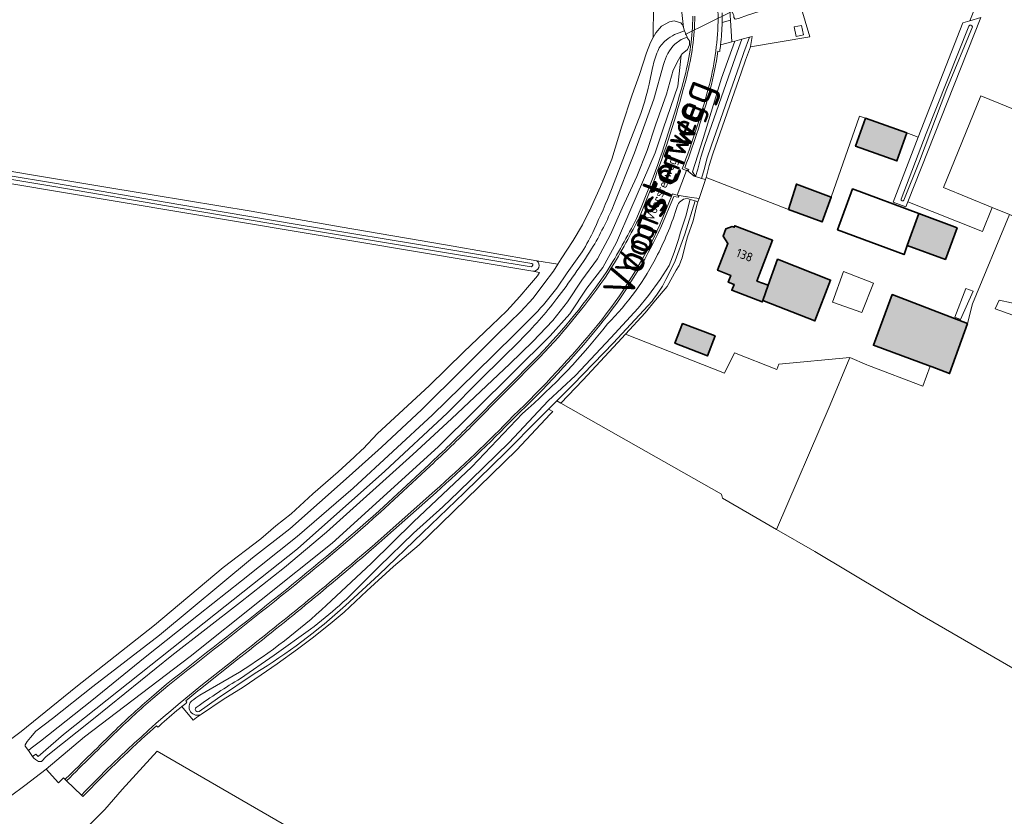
# Model space of a CAD drawing. Header units: metres. Extents: x 200031 to 204075, y 460125 to 464703.
# Tile 33 of 178: x 201567 to 201766, y 461994 to 462155. Entities that reach past the tile are written whole.
import ezdxf
from ezdxf.enums import TextEntityAlignment as Align

# ---------------------------------------------------------------- set-up
doc = ezdxf.new("R2010")
doc.units = ezdxf.units.M
doc.header["$LTSCALE"] = 2
for name, color, linetype, lineweight in [('B-WE-GR-GRAS-GV', 253, 'Continuous', 13), ('B-WE-KW-KUNSTWERK_DUIKER-G', 253, 'Continuous', 18), ('B-WE-OG-BEBOUWING-GV', 253, 'Continuous', 35), ('B-WE-OG-BEBOUWING-T18', 253, 'Continuous', 18), ('B-WE-OG-BEBOUWING_LAGE TRAFO-GV', 253, 'Continuous', 18), ('B-WE-OG-BEBOUWING_LOODS-GV', 253, 'Continuous', 35), ('B-WE-OG-BEBOUWING_LUIFEL-GV', 253, 'Continuous', 18), ('B-WE-OG-TERREIN_CULTUURSCHEIDING-GV', 253, 'Continuous', 18), ('B-WE-OG-TERREIN_ERF-GV', 253, 'Continuous', 18), ('B-WE-OG-TOPOGRAFIE-T18', 250, 'Continuous', 18), ('B-WE-OG-TOPOGRAFIE-T25_2000', 250, 'Continuous', 18), ('B-WE-OG-TOPOGRAFIE-T25_2500', 250, 'Continuous', 18), ('B-WE-OG-WATER_GREPPEL-GV', 253, 'Continuous', 18), ('B-WE-OG-WATER_SLOOT-GV', 253, 'Continuous', 18), ('B-WE-VH-ONVERHARD-GV', 253, 'Continuous', 18), ('B-WE-VH-VERHARDING_ASFALT-GV', 253, 'Continuous', 18), ('B-WE-VH-VERHARDING_BETON-A', 254, 'Continuous', 25), ('B-WE-VH-VERHARDING_BETONSTRAATSTEEN-GV', 253, 'Continuous', 18), ('B-WE-VH-VERHARDING_GRASBETONSTEEN-GV', 253, 'Continuous', 18), ('B-WE-VH-VERHARDING_HALFVERHARDING-GV', 253, 'Continuous', 18)]:
    doc.layers.add(name, color=color, linetype=linetype, lineweight=lineweight)
doc.styles.add('NLCS-ISO-M1000-T18', font='NLCS-ISO.ttf', dxfattribs={"height": 1.8})
doc.styles.add('NLCS-ISO-M2000-T25', font='NLCS-ISO.ttf', dxfattribs={"height": 5})
doc.styles.add('NLCS-ISO-M2500-T25', font='NLCS-ISO.ttf', dxfattribs={"height": 6.25})

msp = doc.modelspace()

# ---------------------------------------------------------------- hatches: boundary and pattern name
at = {"layer": 'B-WE-VH-VERHARDING_BETON-A'}
h = msp.add_hatch(color=256, dxfattribs=at)
h.dxf.hatch_style = 1
h.paths.add_polyline_path([(201746.252, 462131.968), (201737.874, 462134.94), (201735.864, 462129.275), (201744.242, 462126.303)])
h = msp.add_hatch(color=256, dxfattribs=at)
h.dxf.hatch_style = 1
h.paths.add_polyline_path([(201722.333, 462116.507), (201729.116, 462113.987), (201730.955, 462119.014), (201723.896, 462121.636)])
h = msp.add_hatch(color=256, dxfattribs=at)
h.dxf.hatch_style = 1
h.paths.add_polyline_path([(201756.43, 462112.803), (201748.676, 462115.674), (201746.329, 462109.17), (201754.053, 462106.382)])
h = msp.add_hatch(color=256, dxfattribs=at)
h.dxf.hatch_style = 1
h.paths.add_polyline_path([(201715.917, 462101.969), (201719.102, 462110.25), (201711.433, 462113.2), (201711.319, 462112.904), (201710.908, 462113.033), (201709.62, 462112.601), (201709.076, 462111.107), (201710.046, 462109.597), (201707.962, 462104.18), (201710.624, 462103.156), (201710.112, 462101.77), (201711.292, 462101.315), (201710.822, 462100.152), (201717.003, 462097.791), (201717.104, 462098.09), (201718.208, 462101.159)])
h = msp.add_hatch(color=256, dxfattribs=at)
h.dxf.hatch_style = 1
h.paths.add_polyline_path([(201718.208, 462101.159), (201717.104, 462098.09), (201727.642, 462093.933), (201730.81, 462102.198), (201720.1, 462106.423)])
h = msp.add_hatch(color=256, dxfattribs=at)
h.dxf.hatch_style = 1
h.paths.add_polyline_path([(201758.514, 462093.4), (201743.314, 462099.264), (201739.489, 462089.025), (201750.943, 462084.822), (201751.369, 462084.666), (201754.882, 462083.304)])
h = msp.add_hatch(color=256, dxfattribs=at)
h.dxf.hatch_style = 1
h.paths.add_polyline_path([(201700.872, 462093.453), (201699.316, 462089.421), (201705.913, 462086.874), (201707.469, 462090.906)])

# ---------------------------------------------------------------- linework, layer by layer
at = {"layer": 'B-WE-GR-GRAS-GV', "flags": 128}
for points in [[(201785.306, 462166.892), (201762.024, 462160.175), (201760.795, 462159.939), (201760.546, 462159.152), (201759.636, 462156.327), (201759.001, 462154.677), (201761.216, 462155.313), (201746.445, 462118.057), (201761.556, 462112.066), (201763.514, 462116.886), (201753.636, 462120.936), (201761.203, 462139.488), (201817.087, 462116.691)], [(201543.866, 462127.798), (201569.158, 462123.518), (201593.96, 462119.375), (201613.588, 462116.161), (201631.633, 462113.011), (201652.901, 462109.354), (201671.427, 462106.119), (201675.622, 462105.416), (201676.324, 462106.538), (201678.717, 462110.192), (201680.666, 462113.397), (201682.407, 462116.945), (201684.283, 462121.148), (201686.566, 462126.692), (201688.605, 462133.337), (201690.68, 462139.672), (201692.178, 462143.804), (201693.572, 462148.176), (201694.39, 462150.277), (201694.956, 462151.308), (201695.083, 462164.271)], [(201724.246, 462159.833), (201723.035, 462159.597), (201720.493, 462158.866), (201718.433, 462157.895), (201716.375, 462156.581), (201714.005, 462155.782), (201712.219, 462155.122), (201711.497, 462155.016), (201711.221, 462155.324), (201711.258, 462155.748), (201711.22, 462155.737), (201711.092, 462156.015), (201710.564, 462157.166), (201710.353, 462157.625), (201710.56, 462154.766), (201710.876, 462150.41), (201711.443, 462150.562), (201712.9, 462150.951), (201714.412, 462151.355), (201714.959, 462151.501), (201714.644, 462149.448), (201714.636, 462149.426), (201726.645, 462151.418), (201724.733, 462157.774)], [(201737.874, 462134.94), (201746.252, 462131.968), (201748.539, 462131.089), (201757.55, 462154.26), (201759.001, 462154.677), (201759.636, 462156.327), (201760.546, 462159.152), (201760.795, 462159.939), (201760.078, 462159.801)], [(201724.733, 462157.774), (201726.645, 462151.418), (201714.636, 462149.426), (201713.603, 462146.672), (201712.794, 462144.359), (201706.994, 462127.749), (201706.23, 462125.4), (201705.643, 462122.993), (201722.333, 462116.507), (201723.896, 462121.636), (201730.955, 462119.014), (201736.658, 462135.364), (201737.874, 462134.94)], [(201564.956, 461997.798), (201567.795, 461999.967), (201572.117, 462003.27), (201579.865, 462009.808), (201601.238, 462026.08), (201629.966, 462048.965), (201651.425, 462068.472), (201674.092, 462090.897), (201678.097, 462095.402), (201681.537, 462100.563), (201684.74, 462104.751), (201687.521, 462109.807), (201690.438, 462116.54), (201695.354, 462127.922), (201697.047, 462133), (201699.932, 462141.473), (201700.609, 462147.7), (201700.042, 462146.79), (201698.949, 462144.654), (201697.626, 462139.8), (201695.413, 462133.568), (201693.713, 462128.438), (201691.634, 462123.169), (201688.632, 462116.728), (201686.313, 462111.423), (201683.648, 462106.53), (201680.535, 462102.186), (201677.594, 462097.808), (201674.65, 462094.015), (201670.608, 462089.805), (201665.955, 462085.23), (201654.123, 462074.109), (201646.313, 462066.908), (201628.832, 462051.17), (201620.343, 462044.08), (201611.481, 462037.023), (201597.567, 462026.241), (201581.714, 462013.46), (201572.152, 462005.848), (201571.193, 462004.813), (201570.609, 462004.777), (201569.988, 462005.221), (201569.643, 462005.461), (201569.396, 462005.808), (201568.537, 462007.02), (201567.915, 462007.896), (201567.88, 462008.171), (201568.29, 462008.86), (201568.975, 462009.654), (201570.063, 462010.941), (201573.431, 462013.487), (201581.557, 462019.947), (201595.034, 462030.347), (201613.856, 462046.028), (201621.4, 462051.867), (201633.465, 462062.537), (201639.977, 462068.372), (201648.168, 462076.036), (201656.391, 462084.216), (201663.45, 462091.257), (201668.178, 462095.883), (201670.644, 462098.574), (201672.8, 462101.47), (201674.751, 462104.022), (201675.622, 462105.416), (201671.427, 462106.119)], [(201562.655, 462007.567), (201567.113, 462010.851), (201578.119, 462019.866), (201594.029, 462032.372), (201607.948, 462044.081), (201615.595, 462049.886), (201618.612, 462052.51), (201621.698, 462054.894), (201626.085, 462058.934), (201631.192, 462063.423), (201634.448, 462066.392), (201636.025, 462067.842), (201636.26, 462068.095), (201639.142, 462071.189), (201649.629, 462080.822), (201656.62, 462087.656), (201662.205, 462093.007), (201665.324, 462096.01), (201667.961, 462098.908), (201669.913, 462101.15), (201671.556, 462103.082), (201671.96, 462103.772), (201670.6, 462104), (201457.7, 462139.675)], [(201767.01, 462115.453), (201759.564, 462097.391), (201758.514, 462093.4), (201754.882, 462083.304), (201751.369, 462084.666), (201750.943, 462084.822), (201749.458, 462080.774)], [(201670.6, 462104), (201671.96, 462103.772), (201671.556, 462103.082), (201669.913, 462101.15), (201667.961, 462098.908), (201665.324, 462096.01), (201662.205, 462093.007), (201656.62, 462087.656), (201649.629, 462080.822), (201639.142, 462071.189), (201636.26, 462068.095), (201636.025, 462067.842), (201634.448, 462066.392), (201631.192, 462063.423), (201626.085, 462058.934), (201621.698, 462054.894), (201618.612, 462052.51), (201615.595, 462049.886), (201607.948, 462044.081), (201594.029, 462032.372), (201578.119, 462019.866), (201567.113, 462010.851), (201562.655, 462007.567)], [(201773.873, 462092.876), (201764.136, 462096.388), (201764.934, 462098.167), (201769.942, 462097.041)], [(201749.458, 462080.774), (201738.473, 462084.894), (201738.143, 462085.027), (201734.719, 462086.531), (201730.764, 462076.991), (201719.887, 462051.711), (201727.606, 462047.303), (201748.939, 462034.52), (201772.829, 462020.731)], [(201662.285, 461967.686), (201594.625, 462006.865), (201587.535, 461999.132), (201584.013, 461995.071), (201583.266, 461994.322), (201580.049, 461991.093)]]:
    msp.add_lwpolyline(points, dxfattribs=at)
for points in [[(201723.465, 462153.433), (201724.943, 462153.746), (201725.355, 462151.8), (201723.877, 462151.487)], [(201689.338, 462091.257), (201687.79, 462089.578), (201680.685, 462081.943), (201676.234, 462077.294), (201708.743, 462058.878), (201708.95, 462058.069), (201719.887, 462051.711), (201730.764, 462076.991), (201734.719, 462086.531), (201720.375, 462085.22), (201719.975, 462084.082), (201711.369, 462087.506), (201709.378, 462083.356)]]:
    msp.add_lwpolyline(points, close=True, dxfattribs=at)
at = {"layer": 'B-WE-GR-GRAS-GV'}
msp.add_lwpolyline([(201671.427, 462106.119, -0.7219291), (201670.6, 462104)], format="xyb", dxfattribs=at)
at = {"layer": 'B-WE-KW-KUNSTWERK_DUIKER-G', "flags": 128}
msp.add_lwpolyline([(201701.424, 462151.873), (201706.079, 462154.182), (201710.731, 462156.49)], dxfattribs=at)
at = {"layer": 'B-WE-OG-BEBOUWING-GV', "flags": 128}
for points in [[(201746.252, 462131.968), (201737.874, 462134.94), (201735.864, 462129.275), (201744.242, 462126.303)], [(201722.333, 462116.507), (201729.116, 462113.987), (201730.955, 462119.014), (201723.896, 462121.636)], [(201756.43, 462112.803), (201748.676, 462115.674), (201746.329, 462109.17), (201754.053, 462106.382)], [(201715.917, 462101.969), (201719.102, 462110.25), (201711.433, 462113.2), (201711.319, 462112.904), (201710.908, 462113.033), (201709.62, 462112.601), (201709.076, 462111.107), (201710.046, 462109.597), (201707.962, 462104.18), (201710.624, 462103.156), (201710.112, 462101.77), (201711.292, 462101.315), (201710.822, 462100.152), (201717.003, 462097.791), (201717.104, 462098.09), (201718.208, 462101.159)], [(201718.208, 462101.159), (201717.104, 462098.09), (201727.642, 462093.933), (201730.81, 462102.198), (201720.1, 462106.423)], [(201758.514, 462093.4), (201743.314, 462099.264), (201739.489, 462089.025), (201750.943, 462084.822), (201751.369, 462084.666), (201754.882, 462083.304)], [(201700.872, 462093.453), (201699.316, 462089.421), (201705.913, 462086.874), (201707.469, 462090.906)]]:
    msp.add_lwpolyline(points, close=True, dxfattribs=at)
at = {"layer": 'B-WE-OG-BEBOUWING_LAGE TRAFO-GV', "flags": 128}
msp.add_lwpolyline([(201723.465, 462153.433), (201723.877, 462151.487), (201725.355, 462151.8), (201724.943, 462153.746)], close=True, dxfattribs=at)
at = {"layer": 'B-WE-OG-BEBOUWING_LOODS-GV', "flags": 128}
msp.add_lwpolyline([(201735.253, 462120.643), (201732.252, 462112.348), (201745.681, 462107.376), (201746.329, 462109.17), (201748.676, 462115.674)], close=True, dxfattribs=at)
at = {"layer": 'B-WE-OG-BEBOUWING_LUIFEL-GV', "flags": 128}
for points in [[(201739.512, 462101.611), (201733.452, 462103.927), (201731.239, 462097.729), (201737.161, 462095.619)], [(201759.67, 462099.942), (201758.185, 462100.515), (201755.947, 462094.714), (201757.135, 462094.256)]]:
    msp.add_lwpolyline(points, close=True, dxfattribs=at)
at = {"layer": 'B-WE-OG-TERREIN_CULTUURSCHEIDING-GV', "flags": 128}
for points in [[(201710.56, 462154.766), (201710.353, 462157.625), (201710.283, 462158.072), (201710.328, 462158.304), (201710.35, 462158.416), (201710.623, 462159.002), (201711.068, 462159.657), (201711.411, 462159.899), (201712.335, 462161.071), (201713.743, 462162.067), (201713.271, 462164.256), (201712.225, 462169.108), (201711.834, 462172.577), (201710.943, 462176.625), (201709.903, 462179.978), (201709.324, 462182.407), (201708.052, 462188.536), (201707.743, 462193.74), (201707.973, 462196.053), (201708.013, 462196.896), (201708.438, 462199.175), (201709.711, 462204.734), (201710.365, 462207.271), (201707.926, 462198.559)], [(201702.937, 462156.914), (201700.695, 462156.925), (201701.094, 462153.292), (201701.223, 462152.846), (201701.302, 462152.648), (201701.828, 462151.323), (201701.883, 462151.184), (201702.298, 462150.581), (201702.266, 462149.824), (201701.857, 462148.86), (201700.794, 462147.996), (201700.609, 462147.7)], [(201708.888, 462154.32), (201710.56, 462154.766)], [(201702.861, 462124.111), (201705.015, 462130.852), (201708.753, 462143.032), (201711.443, 462150.562), (201710.876, 462150.41), (201708.577, 462149.796)], [(201708.403, 462148.486), (201708.015, 462148.501)], [(201700.609, 462147.7), (201699.932, 462141.473), (201697.047, 462133), (201695.354, 462127.922), (201690.438, 462116.54), (201687.521, 462109.807), (201684.74, 462104.751), (201681.537, 462100.563), (201678.097, 462095.402), (201674.092, 462090.897), (201651.425, 462068.472), (201629.966, 462048.965), (201601.238, 462026.08), (201579.865, 462009.808), (201572.117, 462003.27), (201574.659, 462000.499), (201575.651, 462001.49), (201575.977, 462001.179), (201576.136, 462001.333)], [(201701.337, 462124.936), (201702.177, 462124.588), (201702.041, 462124.233), (201703.199, 462123.247), (201703.462, 462123.165), (201703.469, 462123.187), (201702.861, 462124.111)], [(201691.577, 462114.654), (201692.534, 462116.881), (201694.93, 462123.039)], [(201701.725, 462118.753), (201702.407, 462118.541), (201703.439, 462118.219), (201703.994, 462118.046), (201704.207, 462118.683), (201702.258, 462119.003), (201700.171, 462119.346), (201700.023, 462118.959), (201699.101, 462119.132), (201696.639, 462113.193)], [(201657.91, 462072.935), (201671.72, 462086.898)], [(201628.844, 462036.407), (201637.858, 462044.832), (201646.416, 462053.31), (201658.24, 462064.403), (201668.504, 462075.204)], [(201639.499, 462055.529), (201649.6, 462064.922)], [(201651.016, 462059.249), (201638.348, 462048.017)], [(201610.639, 462025.284), (201603.684, 462019.783)], [(201603.222, 462018.193), (201611.229, 462022.854)], [(201593.44, 462017.831), (201596.481, 462020.449)], [(201600.382, 462017.096), (201600.623, 462016.777)], [(201599.607, 462015.946), (201601.88, 462013.192), (201602.521, 462013.704), (201603.544, 462014.394)]]:
    msp.add_lwpolyline(points, dxfattribs=at)
at = {"layer": 'B-WE-OG-TERREIN_CULTUURSCHEIDING-GV'}
for points in [[(201708.884, 462156.302, -0.0110938), (201708.888, 462154.32)], [(201701.334, 462143.492, 0.05937), (201702.948, 462155.613)], [(201708.015, 462148.501, -0.0323775), (201706.476, 462140.828)], [(201708.577, 462149.796, -0.007302), (201708.403, 462148.486)], [(201694.93, 462123.039, 0.0253988), (201701.334, 462143.492)], [(201706.476, 462140.828, -0.0228933), (201701.337, 462124.936)], [(201699.759, 462117.123, -0.2720364), (201701.725, 462118.753)], [(201695.818, 462107.369, 0.0509959), (201699.759, 462117.123)], [(201685.587, 462103.972, 0.0195264), (201691.577, 462114.654)], [(201696.639, 462113.193, -0.0632623), (201683.891, 462092.755)], [(201685.696, 462093.349, 0.0816261), (201695.818, 462107.369)], [(201671.72, 462086.898, 0.0414594), (201685.587, 462103.972)], [(201683.891, 462092.755, -0.0301412), (201666.927, 462074.446)], [(201668.504, 462075.204, 0.0465446), (201685.696, 462093.349)], [(201666.927, 462074.446, -0.0176769), (201651.016, 462059.249)], [(201649.6, 462064.922, 0.0102265), (201657.91, 462072.935)], [(201618.092, 462037.51, 0.0135662), (201639.499, 462055.529)], [(201638.348, 462048.017, -0.0117277), (201610.639, 462025.284)], [(201596.481, 462020.449, 0.0021155), (201618.092, 462037.51)], [(201611.229, 462022.854, 0.0451684), (201628.844, 462036.407)], [(201603.684, 462019.783, 0.0042835), (201600.382, 462017.096)], [(201586.214, 462011.233, -0.0163344), (201593.44, 462017.831)], [(201600.623, 462016.777, 0.0025191), (201599.607, 462015.946)], [(201603.544, 462014.394, -0.9068374), (201601.609, 462017.103)], [(201601.609, 462017.103, -0.0079718), (201603.222, 462018.193)], [(201576.136, 462001.333, -0.0022005), (201586.214, 462011.233)]]:
    msp.add_lwpolyline(points, format="xyb", dxfattribs=at)
at = {"layer": 'B-WE-OG-TERREIN_ERF-GV', "flags": 128}
for points in [[(201730.955, 462119.014), (201729.116, 462113.987), (201722.333, 462116.507), (201705.643, 462122.993), (201705.495, 462122.548), (201704.207, 462118.683), (201703.994, 462118.046), (201703.764, 462117.355), (201703, 462114.184), (201701.885, 462110.954), (201701.473, 462109.486), (201700.828, 462106.726), (201700.182, 462105.14), (201699.594, 462104.2), (201697.774, 462100.912), (201695.425, 462098.152), (201693.311, 462095.568), (201689.338, 462091.257), (201709.378, 462083.356), (201711.369, 462087.506), (201719.975, 462084.082), (201720.375, 462085.22), (201734.719, 462086.531), (201738.143, 462085.027), (201738.473, 462084.894), (201749.458, 462080.774), (201750.943, 462084.822), (201739.489, 462089.025), (201743.314, 462099.264), (201758.514, 462093.4), (201759.564, 462097.391), (201767.01, 462115.453), (201763.514, 462116.886), (201761.556, 462112.066), (201746.445, 462118.057), (201746.018, 462117.04), (201743.45, 462117.946), (201748.539, 462131.089), (201746.252, 462131.968), (201744.242, 462126.303), (201735.864, 462129.275), (201737.874, 462134.94), (201736.658, 462135.364)], [(201748.676, 462115.674), (201756.43, 462112.803), (201754.053, 462106.382), (201746.329, 462109.17), (201745.681, 462107.376), (201732.252, 462112.348), (201735.253, 462120.643)], [(201711.319, 462112.904), (201711.433, 462113.2), (201719.102, 462110.25), (201715.917, 462101.969), (201718.208, 462101.159), (201720.1, 462106.423), (201730.81, 462102.198), (201727.642, 462093.933), (201717.104, 462098.09), (201717.003, 462097.791), (201710.822, 462100.152), (201711.292, 462101.315), (201710.112, 462101.77), (201710.624, 462103.156), (201707.962, 462104.18), (201710.046, 462109.597), (201709.076, 462111.107), (201709.62, 462112.601), (201710.908, 462113.033)], [(201700.872, 462093.453), (201707.469, 462090.906), (201705.913, 462086.874), (201699.316, 462089.421)]]:
    msp.add_lwpolyline(points, close=True, dxfattribs=at)
at = {"layer": 'B-WE-OG-WATER_GREPPEL-GV', "flags": 128}
for points in [[(201758.793, 462153.586), (201750.155, 462131.863), (201745.121, 462118.578)], [(201745.66, 462118.37), (201748.798, 462126.293), (201754.315, 462140.882), (201759.537, 462153.457)], [(201795.843, 462087.844), (201795.092, 462088.072), (201787.543, 462090.687), (201774.478, 462095.48), (201769.942, 462097.041), (201764.934, 462098.167), (201764.136, 462096.388), (201773.873, 462092.876), (201788.19, 462087.669), (201795.375, 462085.157)]]:
    msp.add_lwpolyline(points, dxfattribs=at)
at = {"layer": 'B-WE-OG-WATER_GREPPEL-GV'}
for points in [[(201759.537, 462153.457, 0.7333296), (201758.793, 462153.586)], [(201745.121, 462118.578, 0.9483077), (201745.66, 462118.37)]]:
    msp.add_lwpolyline(points, format="xyb", dxfattribs=at)
at = {"layer": 'B-WE-OG-WATER_SLOOT-GV', "flags": 128}
for points in [[(201699.282, 462151.875), (201700.021, 462152.175), (201700.173, 462152.237), (201701.302, 462152.648), (201701.223, 462152.846), (201701.094, 462153.292), (201700.945, 462153.808), (201700.496, 462154.288), (201699.154, 462154.627), (201698.226, 462154.486), (201696.647, 462153.586), (201695.449, 462152.206), (201694.956, 462151.308), (201694.39, 462150.277), (201693.572, 462148.176), (201692.178, 462143.804), (201690.68, 462139.672), (201688.605, 462133.337), (201686.566, 462126.692), (201684.283, 462121.148), (201682.407, 462116.945), (201680.666, 462113.397), (201678.717, 462110.192), (201676.324, 462106.538), (201675.622, 462105.416), (201674.751, 462104.022), (201672.8, 462101.47), (201670.644, 462098.574), (201668.178, 462095.883), (201663.45, 462091.257), (201656.391, 462084.216), (201648.168, 462076.036), (201639.977, 462068.372), (201633.465, 462062.537)], [(201701.828, 462151.323), (201701.302, 462152.648), (201700.173, 462152.237), (201700.021, 462152.175), (201699.282, 462151.875)], [(201745.121, 462118.578), (201750.155, 462131.863), (201758.793, 462153.586)], [(201759.537, 462153.457), (201754.315, 462140.882), (201748.798, 462126.293), (201745.66, 462118.37)], [(201668.008, 462089.991), (201660.18, 462082.271), (201653.229, 462075.271), (201640.658, 462063.573), (201622.975, 462047.86), (201606.401, 462034.68), (201575.621, 462010.29), (201570.54, 462005.835), (201570.017, 462006.3), (201569.396, 462005.808), (201569.643, 462005.461), (201569.988, 462005.221), (201570.609, 462004.777), (201571.193, 462004.813), (201572.152, 462005.848), (201581.714, 462013.46), (201597.567, 462026.241), (201611.481, 462037.023), (201620.343, 462044.08), (201628.832, 462051.17), (201646.313, 462066.908), (201654.123, 462074.109), (201665.955, 462085.23), (201670.608, 462089.805), (201674.65, 462094.015), (201677.594, 462097.808), (201680.535, 462102.186), (201683.648, 462106.53), (201686.313, 462111.423), (201688.632, 462116.728), (201691.634, 462123.169), (201693.713, 462128.438), (201695.413, 462133.568), (201697.626, 462139.8), (201698.949, 462144.654), (201700.042, 462146.79), (201700.609, 462147.7), (201700.794, 462147.996), (201701.857, 462148.86), (201702.266, 462149.824), (201702.298, 462150.581), (201701.883, 462151.184), (201701.828, 462151.323), (201700.609, 462150.885), (201699.345, 462149.931)], [(201699.345, 462149.931), (201700.609, 462150.885), (201701.828, 462151.323)], [(201697.049, 462145.851), (201695.04, 462138.825), (201691.19, 462127.945), (201686.922, 462117.31)], [(201686.922, 462117.31), (201691.19, 462127.945), (201695.04, 462138.825), (201697.049, 462145.851)], [(201694.113, 462141.875), (201694.823, 462145.173)], [(201694.823, 462145.173), (201694.113, 462141.875)], [(201671.427, 462106.119), (201652.901, 462109.354), (201631.633, 462113.011), (201613.588, 462116.161), (201593.96, 462119.375), (201569.158, 462123.518), (201543.866, 462127.798), (201518.846, 462132.102), (201497.065, 462135.745), (201471.393, 462140.024), (201458.406, 462142.101)], [(201670.27, 462104.906), (201652.692, 462107.81), (201622.365, 462112.826), (201598.859, 462116.83), (201573.714, 462121.118), (201554.109, 462124.389), (201527.678, 462128.733), (201502.138, 462133.11), (201480.935, 462136.62), (201458.566, 462140.307)], [(201458.566, 462140.307), (201480.935, 462136.62), (201502.138, 462133.11), (201527.678, 462128.733), (201554.109, 462124.389), (201573.714, 462121.118), (201598.859, 462116.83), (201622.365, 462112.826), (201652.692, 462107.81), (201670.27, 462104.906)], [(201458.679, 462140.995), (201481.048, 462137.307), (201502.253, 462133.797), (201527.793, 462129.42), (201554.223, 462125.076), (201573.83, 462121.805), (201598.976, 462117.517), (201622.48, 462113.513), (201652.806, 462108.498), (201670.384, 462105.593)], [(201670.384, 462105.593), (201652.806, 462108.498), (201622.48, 462113.513), (201598.976, 462117.517), (201573.83, 462121.805), (201554.223, 462125.076), (201527.793, 462129.42), (201502.253, 462133.797), (201481.048, 462137.307), (201458.679, 462140.995)], [(201457.7, 462139.675), (201670.6, 462104)], [(201686.526, 462120.515), (201689.351, 462127.982), (201692.103, 462135.049)], [(201692.103, 462135.049), (201689.351, 462127.982), (201686.526, 462120.515)], [(201636.944, 462041.677), (201639.531, 462044.269), (201646.471, 462051.02), (201652.406, 462056.317), (201655.543, 462059.37), (201665.814, 462069.367), (201673.682, 462077.756), (201679.243, 462082.875), (201686.348, 462090.51), (201691.869, 462096.5), (201693.983, 462099.084), (201696.322, 462102.293), (201698.152, 462105.132), (201698.524, 462106.018), (201699.162, 462107.809), (201700.031, 462110.418), (201700.443, 462111.886), (201701.558, 462115.116), (201702.322, 462118.287), (201702.407, 462118.541)], [(201697.826, 462102.96), (201699.404, 462106.115), (201701.334, 462111.473), (201703.439, 462118.219), (201702.407, 462118.541), (201702.322, 462118.287), (201701.558, 462115.116), (201700.443, 462111.886), (201700.031, 462110.418), (201699.162, 462107.809), (201698.524, 462106.018), (201698.152, 462105.132), (201696.322, 462102.293), (201693.983, 462099.084), (201691.869, 462096.5), (201686.348, 462090.51), (201679.243, 462082.875), (201673.682, 462077.756), (201665.814, 462069.367), (201655.543, 462059.37), (201652.406, 462056.317), (201646.471, 462051.02), (201639.531, 462044.269), (201636.944, 462041.677)], [(201702.407, 462118.541), (201701.725, 462118.753)], [(201676.234, 462077.294), (201680.685, 462081.943), (201687.79, 462089.578), (201689.338, 462091.257), (201693.311, 462095.568), (201695.425, 462098.152), (201697.774, 462100.912), (201699.594, 462104.2), (201700.182, 462105.14), (201700.828, 462106.726), (201701.473, 462109.486), (201701.885, 462110.954), (201703, 462114.184), (201703.764, 462117.355), (201703.994, 462118.046), (201703.439, 462118.219), (201701.334, 462111.473), (201699.404, 462106.115), (201697.826, 462102.96)], [(201675.421, 462100.553), (201677.551, 462103.694), (201680.556, 462107.947)], [(201680.556, 462107.947), (201677.551, 462103.694), (201675.421, 462100.553)], [(201632.662, 462036.382), (201639.416, 462042.595), (201648.289, 462051.039), (201656.702, 462059.188), (201665.217, 462067.49), (201671.74, 462074.071), (201673.783, 462076.1), (201675.438, 462077.745), (201678.765, 462081.049), (201686.899, 462089.495), (201694.708, 462097.974)], [(201694.708, 462097.974), (201686.899, 462089.495), (201678.765, 462081.049), (201675.438, 462077.745), (201676.234, 462077.294)], [(201633.465, 462062.537), (201621.4, 462051.867), (201613.856, 462046.028), (201595.034, 462030.347), (201581.557, 462019.947), (201573.431, 462013.487), (201570.063, 462010.941), (201568.975, 462009.654), (201568.29, 462008.86), (201567.88, 462008.171), (201567.915, 462007.896), (201568.537, 462007.02), (201569.136, 462007.485), (201571.013, 462008.938), (201581.348, 462017.149), (201592.135, 462025.895), (201602.974, 462034.448), (201611.674, 462041.359), (201622.947, 462050.315), (201634.251, 462060.118), (201650.326, 462074.975), (201658.911, 462083.343), (201666.93, 462091.251), (201671.011, 462095.288)], [(201671.011, 462095.288), (201666.93, 462091.251), (201658.911, 462083.343), (201650.326, 462074.975), (201634.251, 462060.118), (201622.947, 462050.315), (201611.674, 462041.359), (201602.974, 462034.448), (201592.135, 462025.895), (201581.348, 462017.149), (201571.013, 462008.938), (201569.136, 462007.485), (201568.537, 462007.02), (201569.396, 462005.808), (201570.017, 462006.3), (201570.54, 462005.835), (201575.621, 462010.29), (201606.401, 462034.68), (201622.975, 462047.86), (201640.658, 462063.573), (201653.229, 462075.271), (201660.18, 462082.271), (201668.008, 462089.991)], [(201603.544, 462014.394), (201607.924, 462017.345), (201611.976, 462019.87), (201615.617, 462022.337), (201618.847, 462024.568), (201623.016, 462027.563), (201625.952, 462029.736), (201627.572, 462031.027), (201630.004, 462032.966), (201632.412, 462035.022), (201636.993, 462039.309), (201642.395, 462044.241), (201647.563, 462048.646), (201651.968, 462052.874), (201657.083, 462057.852), (201667.354, 462067.849), (201674.107, 462075.073), (201674.622, 462075.611), (201673.783, 462076.1), (201671.74, 462074.071), (201665.217, 462067.49), (201656.702, 462059.188), (201648.289, 462051.039), (201639.416, 462042.595), (201632.662, 462036.382)], [(201668.504, 462075.204), (201658.24, 462064.403), (201646.416, 462053.31), (201637.858, 462044.832), (201628.844, 462036.407)], [(201611.471, 462021.628), (201618.289, 462026.315), (201625.605, 462031.56)], [(201625.605, 462031.56), (201618.289, 462026.315), (201611.471, 462021.628)], [(201611.229, 462022.854), (201603.222, 462018.193)], [(201614.438, 462022.643), (201606.825, 462017.538), (201603.097, 462014.952)], [(201603.097, 462014.952), (201606.825, 462017.538), (201614.438, 462022.643)]]:
    msp.add_lwpolyline(points, dxfattribs=at)
for points in [[(201746.445, 462118.057), (201761.216, 462155.313), (201759.001, 462154.677), (201757.55, 462154.26), (201748.539, 462131.089), (201743.45, 462117.946), (201746.018, 462117.04)], [(201712.9, 462150.951), (201711.443, 462150.562), (201708.753, 462143.032), (201705.015, 462130.852), (201702.861, 462124.111), (201703.469, 462123.187), (201703.958, 462124.653), (201704.545, 462127.06), (201705.309, 462129.409), (201711.109, 462146.019), (201711.918, 462148.332)], [(201704.694, 462122.792), (201705.282, 462124.556), (201705.869, 462126.963), (201706.633, 462129.312), (201712.433, 462145.922), (201713.242, 462148.235), (201714.412, 462151.355), (201712.9, 462150.951), (201711.918, 462148.332), (201711.109, 462146.019), (201705.309, 462129.409), (201704.545, 462127.06), (201703.958, 462124.653), (201703.469, 462123.187), (201703.462, 462123.165), (201704.144, 462122.951)], [(201704.694, 462122.792), (201705.495, 462122.548), (201705.643, 462122.993), (201706.23, 462125.4), (201706.994, 462127.749), (201712.794, 462144.359), (201713.603, 462146.672), (201714.636, 462149.426), (201714.644, 462149.448), (201714.959, 462151.501), (201714.412, 462151.355), (201713.242, 462148.235), (201712.433, 462145.922), (201706.633, 462129.312), (201705.869, 462126.963), (201705.282, 462124.556)]]:
    msp.add_lwpolyline(points, close=True, dxfattribs=at)
at = {"layer": 'B-WE-OG-WATER_SLOOT-GV'}
for points in [[(201758.793, 462153.586, -0.7333296), (201759.537, 462153.457)], [(201695.878, 462148.545, -0.1412515), (201697.564, 462150.74)], [(201697.564, 462150.74, 0.1412515), (201695.878, 462148.545)], [(201697.564, 462150.74, -0.0849909), (201699.282, 462151.875)], [(201699.282, 462151.875, 0.0849909), (201697.564, 462150.74)], [(201694.823, 462145.173, -0.0591956), (201695.878, 462148.545)], [(201695.878, 462148.545, 0.0591956), (201694.823, 462145.173)], [(201699.345, 462149.931, 0.1463512), (201697.049, 462145.851)], [(201697.049, 462145.851, -0.1463512), (201699.345, 462149.931)], [(201692.103, 462135.049, 0.034134), (201694.113, 462141.875)], [(201694.113, 462141.875, -0.034134), (201692.103, 462135.049)], [(201682.995, 462112.418, 0.0075517), (201686.526, 462120.515)], [(201686.526, 462120.515, -0.0075517), (201682.995, 462112.418)], [(201701.725, 462118.753, 0.2720364), (201699.759, 462117.123)], [(201745.66, 462118.37, -0.9483077), (201745.121, 462118.578)], [(201686.922, 462117.31, -0.0348288), (201682.482, 462108.504)], [(201682.482, 462108.504, 0.0348288), (201686.922, 462117.31)], [(201699.759, 462117.123, -0.0509959), (201695.818, 462107.369)], [(201680.556, 462107.947, 0.0335189), (201682.995, 462112.418)], [(201682.995, 462112.418, -0.0335189), (201680.556, 462107.947)], [(201682.482, 462108.504, -0.0207574), (201675.478, 462098.487)], [(201675.478, 462098.487, 0.0207574), (201682.482, 462108.504)], [(201695.818, 462107.369, -0.0816261), (201685.696, 462093.349)], [(201670.384, 462105.593, -0.7948534), (201670.27, 462104.906)], [(201670.27, 462104.906, 0.7948534), (201670.384, 462105.593)], [(201670.6, 462104, 0.7219291), (201671.427, 462106.119)], [(201697.826, 462102.96, -0.0648186), (201694.708, 462097.974)], [(201694.708, 462097.974, 0.0648186), (201697.826, 462102.96)], [(201671.011, 462095.288, 0.0230608), (201675.421, 462100.553)], [(201675.421, 462100.553, -0.0230608), (201671.011, 462095.288)], [(201675.478, 462098.487, -0.0321813), (201668.008, 462089.991)], [(201668.008, 462089.991, 0.0321813), (201675.478, 462098.487)], [(201685.696, 462093.349, -0.0465446), (201668.504, 462075.204)], [(201625.605, 462031.56, 0.0403582), (201636.944, 462041.677)], [(201636.944, 462041.677, -0.0403582), (201625.605, 462031.56)], [(201628.844, 462036.407, -0.0451684), (201611.229, 462022.854)], [(201632.662, 462036.382, -0.0482498), (201614.438, 462022.643)], [(201614.438, 462022.643, 0.0482498), (201632.662, 462036.382)], [(201602.513, 462015.762, -0.0181285), (201611.471, 462021.628)], [(201611.471, 462021.628, 0.0181285), (201602.513, 462015.762)], [(201601.609, 462017.103, 0.9068374), (201603.544, 462014.394)], [(201603.222, 462018.193, 0.0079718), (201601.609, 462017.103)], [(201603.097, 462014.952, -1.0139823), (201602.513, 462015.762)], [(201602.513, 462015.762, 1.0139823), (201603.097, 462014.952)]]:
    msp.add_lwpolyline(points, format="xyb", dxfattribs=at)
at = {"layer": 'B-WE-VH-ONVERHARD-GV', "flags": 128}
msp.add_lwpolyline([(201708.577, 462149.796), (201710.876, 462150.41), (201710.56, 462154.766), (201708.888, 462154.32)], dxfattribs=at)
at = {"layer": 'B-WE-VH-ONVERHARD-GV'}
msp.add_lwpolyline([(201708.888, 462154.32, -0.0249209), (201708.577, 462149.796)], format="xyb", dxfattribs=at)
at = {"layer": 'B-WE-VH-ONVERHARD-GV', "flags": 128}
msp.add_lwpolyline([(201767.01, 462115.453), (201809.481, 462098.043), (201817.087, 462116.691), (201761.203, 462139.488), (201753.636, 462120.936), (201763.514, 462116.886)], close=True, dxfattribs=at)
at = {"layer": 'B-WE-VH-VERHARDING_ASFALT-GV'}
for points in [[(201708.072, 462154.517, 0.0425224), (201707.297, 462163.516)], [(201703.348, 462155.61, -0.0593971), (201701.721, 462143.392)], [(201706.09, 462140.933, 0.059546), (201708.072, 462154.517)], [(201701.721, 462143.392, -0.0254191), (201695.304, 462122.897)], [(201700.827, 462124.716, 0.023443), (201706.09, 462140.933)], [(201691.939, 462114.484, -0.0196055), (201685.923, 462103.755)], [(201683.581, 462093.008, 0.0632628), (201696.272, 462113.353)], [(201685.923, 462103.755, -0.0415208), (201672.006, 462086.619)], [(201666.645, 462074.73, 0.0301644), (201683.581, 462093.008)], [(201650.75, 462059.548, 0.0176735), (201666.645, 462074.73)], [(201658.194, 462072.653, -0.0101676), (201649.872, 462064.629)], [(201639.768, 462055.233, -0.0135722), (201618.341, 462037.197)], [(201610.392, 462025.598, 0.0117007), (201638.085, 462048.318)], [(201618.341, 462037.197, -0.0021032), (201596.728, 462020.134)], [(201580.061, 461998.802, -0.032243), (201603.435, 462020.096)], [(201593.701, 462017.528, 0.0163133), (201586.493, 462010.947)], [(201586.493, 462010.947, 0.0023136), (201576.268, 462000.901)]]:
    msp.add_lwpolyline(points, format="xyb", dxfattribs=at)
at = {"layer": 'B-WE-VH-VERHARDING_ASFALT-GV', "flags": 128}
for points in [[(201696.272, 462113.353), (201698.877, 462119.635), (201699.232, 462119.51), (201699.768, 462119.412), (201701.664, 462124.367), (201700.827, 462124.716)], [(201695.304, 462122.897), (201692.904, 462116.729), (201691.939, 462114.484)], [(201672.006, 462086.619), (201658.194, 462072.653)], [(201649.872, 462064.629), (201639.768, 462055.233)], [(201638.085, 462048.318), (201650.75, 462059.548)], [(201603.435, 462020.096), (201610.392, 462025.598)], [(201596.728, 462020.134), (201593.701, 462017.528)], [(201576.268, 462000.901), (201579.288, 461998.015)], [(201579.288, 461998.015), (201580.061, 461998.802)]]:
    msp.add_lwpolyline(points, dxfattribs=at)
at = {"layer": 'B-WE-VH-VERHARDING_BETONSTRAATSTEEN-GV', "flags": 128}
msp.add_lwpolyline([(201705.495, 462122.548), (201704.694, 462122.792), (201704.144, 462122.951), (201703.462, 462123.165), (201703.199, 462123.247), (201702.041, 462124.233), (201701.74, 462124.49), (201701.664, 462124.367), (201699.768, 462119.412), (201700.171, 462119.346), (201702.258, 462119.003), (201704.207, 462118.683)], close=True, dxfattribs=at)
at = {"layer": 'B-WE-VH-VERHARDING_GRASBETONSTEEN-GV'}
for points in [[(201707.297, 462163.516, -0.0425224), (201708.072, 462154.517)], [(201708.888, 462154.32, 0.0110938), (201708.884, 462156.302)], [(201702.948, 462155.613, -0.05937), (201701.334, 462143.492)], [(201701.721, 462143.392, 0.0593971), (201703.348, 462155.61)], [(201708.072, 462154.517, -0.059546), (201706.09, 462140.933)], [(201708.577, 462149.796, 0.0249209), (201708.888, 462154.32)], [(201706.476, 462140.828, 0.0323775), (201708.015, 462148.501)], [(201708.403, 462148.486, 0.007302), (201708.577, 462149.796)], [(201701.334, 462143.492, -0.0253988), (201694.93, 462123.039)], [(201695.304, 462122.897, 0.0254191), (201701.721, 462143.392)], [(201706.09, 462140.933, -0.023443), (201700.827, 462124.716)], [(201701.337, 462124.936, 0.0228933), (201706.476, 462140.828)], [(201691.577, 462114.654, -0.0195264), (201685.587, 462103.972)], [(201685.923, 462103.755, 0.0196055), (201691.939, 462114.484)], [(201696.272, 462113.353, -0.0632628), (201683.581, 462093.008)], [(201683.891, 462092.755, 0.0632623), (201696.639, 462113.193)], [(201685.587, 462103.972, -0.0414594), (201671.72, 462086.898)], [(201672.006, 462086.619, 0.0415208), (201685.923, 462103.755)], [(201683.581, 462093.008, -0.0301644), (201666.645, 462074.73)], [(201666.927, 462074.446, 0.0301412), (201683.891, 462092.755)], [(201666.645, 462074.73, -0.0176735), (201650.75, 462059.548)], [(201651.016, 462059.249, 0.0176769), (201666.927, 462074.446)], [(201657.91, 462072.935, -0.0102265), (201649.6, 462064.922)], [(201649.872, 462064.629, 0.0101676), (201658.194, 462072.653)], [(201639.499, 462055.529, -0.0135662), (201618.092, 462037.51)], [(201618.341, 462037.197, 0.0135722), (201639.768, 462055.233)], [(201638.085, 462048.318, -0.0117007), (201610.392, 462025.598)], [(201610.639, 462025.284, 0.0117277), (201638.348, 462048.017)], [(201618.092, 462037.51, -0.0021155), (201596.481, 462020.449)], [(201596.728, 462020.134, 0.0021032), (201618.341, 462037.197)], [(201603.435, 462020.096, 0.032243), (201580.061, 461998.802)], [(201600.382, 462017.096, -0.0042835), (201603.684, 462019.783)], [(201593.44, 462017.831, 0.0163344), (201586.214, 462011.233)], [(201586.493, 462010.947, -0.0163133), (201593.701, 462017.528)], [(201599.607, 462015.946, -0.0025191), (201600.623, 462016.777)], [(201595.539, 462012.459, -0.0094538), (201599.607, 462015.946)], [(201586.214, 462011.233, 0.0022005), (201576.136, 462001.333)], [(201576.268, 462000.901, -0.0023136), (201586.493, 462010.947)], [(201580.346, 461998.522, -0.0191783), (201593.913, 462011.545)], [(201594.715, 462011.72, -0.0021566), (201595.539, 462012.459)]]:
    msp.add_lwpolyline(points, format="xyb", dxfattribs=at)
at = {"layer": 'B-WE-VH-VERHARDING_GRASBETONSTEEN-GV', "flags": 128}
for points in [[(201708.015, 462148.501), (201708.403, 462148.486)], [(201700.827, 462124.716), (201701.664, 462124.367), (201701.74, 462124.49), (201702.041, 462124.233), (201702.177, 462124.588), (201701.337, 462124.936)], [(201694.93, 462123.039), (201692.534, 462116.881), (201691.577, 462114.654)], [(201691.939, 462114.484), (201692.904, 462116.729), (201695.304, 462122.897)], [(201696.639, 462113.193), (201699.101, 462119.132), (201700.023, 462118.959), (201700.171, 462119.346), (201699.768, 462119.412), (201699.232, 462119.51), (201698.877, 462119.635), (201696.272, 462113.353)], [(201671.72, 462086.898), (201657.91, 462072.935)], [(201658.194, 462072.653), (201672.006, 462086.619)], [(201649.6, 462064.922), (201639.499, 462055.529)], [(201639.768, 462055.233), (201649.872, 462064.629)], [(201650.75, 462059.548), (201638.085, 462048.318)], [(201638.348, 462048.017), (201651.016, 462059.249)], [(201610.392, 462025.598), (201603.435, 462020.096)], [(201603.684, 462019.783), (201610.639, 462025.284)], [(201596.481, 462020.449), (201593.44, 462017.831)], [(201593.701, 462017.528), (201596.728, 462020.134)], [(201600.623, 462016.777), (201600.382, 462017.096)], [(201593.913, 462011.545), (201594.438, 462012), (201594.715, 462011.72)], [(201576.136, 462001.333), (201575.977, 462001.179)], [(201575.977, 462001.179), (201576.268, 462000.901)], [(201580.061, 461998.802), (201579.288, 461998.015), (201579.577, 461997.739), (201580.346, 461998.522)]]:
    msp.add_lwpolyline(points, dxfattribs=at)
at = {"layer": 'B-WE-VH-VERHARDING_HALFVERHARDING-GV', "flags": 128}
msp.add_lwpolyline([(201699.071, 462169.265), (201698.873, 462170.003), (201698.59, 462171.053), (201685.57, 462173.56), (201685.505, 462173.57), (201684.714, 462166.105), (201695.083, 462164.271), (201694.956, 462151.308), (201695.449, 462152.206), (201696.647, 462153.586), (201698.226, 462154.486), (201699.154, 462154.627), (201700.496, 462154.288), (201700.945, 462153.808), (201701.094, 462153.292), (201700.695, 462156.925), (201700.688, 462156.991), (201700.665, 462157.197), (201700.283, 462160.878), (201700.278, 462160.91), (201700.206, 462161.378), (201699.797, 462164.037), (201699.43, 462167.931)], close=True, dxfattribs=at)

# ---------------------------------------------------------------- texts
at = {"layer": 'B-WE-OG-BEBOUWING-T18', "style": 'NLCS-ISO-M1000-T18'}
msp.add_text('138', height=1.8, rotation=339, dxfattribs=at).set_placement((201713.431, 462107.253), align=Align.MIDDLE)
at = {"layer": 'B-WE-OG-TOPOGRAFIE-T18', "style": 'NLCS-ISO-M1000-T18'}
msp.add_text('Voorsterweg', height=1.8, rotation=68.7, dxfattribs=at).set_placement((201696.798, 462120.513), align=Align.MIDDLE)
at = {"layer": 'B-WE-OG-TOPOGRAFIE-T25_2000', "style": 'NLCS-ISO-M2000-T25'}
msp.add_text('Voorsterweg', height=5, rotation=68.7, dxfattribs=at).set_placement((201696.798, 462120.513), align=Align.MIDDLE)
at = {"layer": 'B-WE-OG-TOPOGRAFIE-T25_2500', "style": 'NLCS-ISO-M2500-T25'}
msp.add_text('Voorsterweg', height=6.25, rotation=68.7, dxfattribs=at).set_placement((201696.798, 462120.513), align=Align.MIDDLE)

doc.saveas('drawing.dxf')
